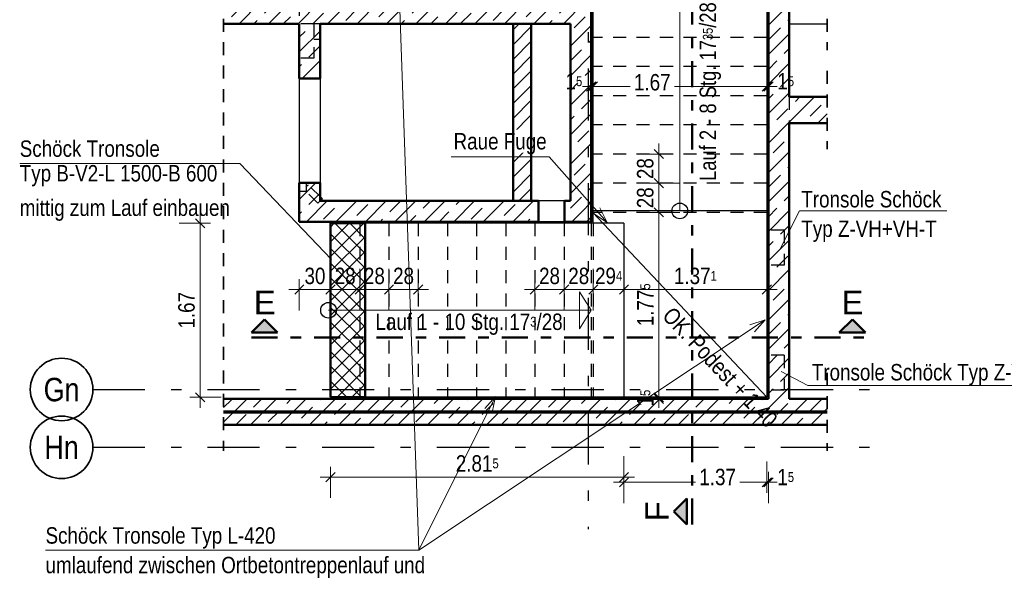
# Model space of a CAD drawing. Header units: millimetres. Extents: x 0 to 60.3, y -32.3 to 42.
# Tile 41 of 57: x 31.8 to 41.2, y 7.5 to 12.8. Entities that reach past the tile are written whole.
import ezdxf
from ezdxf.enums import TextEntityAlignment as Align

# ---------------------------------------------------------------- set-up
doc = ezdxf.new("R2010")
doc.units = ezdxf.units.MM
for name, pattern in [('DASHDOT', [1, 0.5, -0.25, 0, -0.25]), ('DASHDOTX2', [2, 1, -0.5, 0, -0.5]), ('HIDDEN', [0.375, 0.25, -0.125])]:
    doc.linetypes.add(name, pattern=pattern)
doc.layers.add('Achsen', color=7, linetype='Continuous', lineweight=20)
doc.layers.add('Schraffuren', color=7, linetype='Continuous', lineweight=20)
doc.styles.add('Arial', font='arial.ttf')
doc.styles.add('Arial Narrow', font='ARIALN.TTF')
doc.dimstyles.new('Arch_Strakon_dimstyle', dxfattribs={"dimtxt": 15.75, "dimasz": 1, "dimexe": 1.25, "dimexo": 0.0625, "dimgap": 1, "dimtad": 0, "dimdec": 4, "dimzin": 12, "dimdsep": 46, "dimtxsty": 'Arial Narrow', "dimblk": 'Arrowhead_Tick', "dimsah": 1, "dimcen": 0, "dimse1": 1, "dimse2": 1, "dimclrd": 6, "dimclrt": 2, "dimazin": 0, "dimtfac": 1, "dimtdec": 4, "dimtmove": 0, "dimatfit": 3, "dimldrblk": 'NONE', "dimfxl": 1, "dimtvp": 1, "dimtolj": 1, "dimtzin": 0, "dimlwd": 13, "dimarcsym": 2})
pattern_1 = [(45, (0, 0), (-0.1414214, 0.1414214), [0.15, -0.1]), (45, (-0.07071, 0.07071), (-0.1414214, 0.1414214), [])]

# ---------------------------------------------------------------- blocks, each defined once
blk = doc.blocks.new('Arrowhead_Tick')
at = {"color": 0, "linetype": 'Continuous', "lineweight": -2}
for p, q in [((0, 20), (0, -10)), ((-1, 0), (0, 0)), ((10, 0), (0, 0))]:
    blk.add_line(p, q, dxfattribs=at)
at = {"color": 2, "linetype": 'Continuous', "lineweight": 35}
blk.add_line((4.42, 4.42), (-4.42, -4.42), dxfattribs=at)
blk = doc.blocks.new('*D270')
at = {"layer": 'Defpoints', "color": 0}
for p in [(35.031, 10.25), (34.751, 9.2163), (35.031, 9.2163)]:
    blk.add_point(p, dxfattribs=at)
at = {"layer": 'Schraffuren', "color": 6, "linetype": 'Continuous', "lineweight": 13}
blk.add_line((34.761, 10.25), (35.021, 10.25), dxfattribs=at)
at = {"layer": 'Schraffuren', "color": 6, "lineweight": 13, "xscale": 0.01, "yscale": 0.01, "zscale": 0.01}
blk.add_blockref('Arrowhead_Tick', (35.031, 10.25), dxfattribs=at)
at = {"layer": 'Schraffuren', "color": 6, "lineweight": 13, "xscale": 0.01, "yscale": 0.01, "zscale": 0.01, "rotation": 180}
blk.add_blockref('Arrowhead_Tick', (34.751, 10.25), dxfattribs=at)
at = {"layer": 'Schraffuren', "color": 2, "lineweight": 35, "insert": (34.891, 10.3804), "char_height": 0.1575, "attachment_point": 5, "style": 'Arial Narrow'}
blk.add_mtext('\\A1;28', dxfattribs=at)
blk = doc.blocks.new('_None')
blk = doc.blocks.new('*D271')
at = {"layer": 'Defpoints', "color": 0}
for p in [(35.311, 10.25), (35.031, 9.2163), (35.311, 9.2163)]:
    blk.add_point(p, dxfattribs=at)
at = {"layer": 'Schraffuren', "color": 6, "linetype": 'Continuous', "lineweight": 13}
blk.add_line((35.041, 10.25), (35.301, 10.25), dxfattribs=at)
at = {"layer": 'Schraffuren', "color": 6, "lineweight": 13, "xscale": 0.01, "yscale": 0.01, "zscale": 0.01}
blk.add_blockref('Arrowhead_Tick', (35.311, 10.25), dxfattribs=at)
at = {"layer": 'Schraffuren', "color": 6, "lineweight": 13, "xscale": 0.01, "yscale": 0.01, "zscale": 0.01, "rotation": 180}
blk.add_blockref('Arrowhead_Tick', (35.031, 10.25), dxfattribs=at)
at = {"layer": 'Schraffuren', "color": 2, "lineweight": 35, "insert": (35.171, 10.3804), "char_height": 0.1575, "attachment_point": 5, "style": 'Arial Narrow'}
blk.add_mtext('\\A1;28', dxfattribs=at)
blk = doc.blocks.new('*D272')
at = {"layer": 'Defpoints', "color": 0}
for p in [(35.591, 10.25), (35.311, 9.2163), (35.591, 9.2163)]:
    blk.add_point(p, dxfattribs=at)
at = {"layer": 'Schraffuren', "color": 6, "linetype": 'Continuous', "lineweight": 13}
blk.add_line((35.321, 10.25), (35.581, 10.25), dxfattribs=at)
at = {"layer": 'Schraffuren', "color": 6, "lineweight": 13, "xscale": 0.01, "yscale": 0.01, "zscale": 0.01}
blk.add_blockref('Arrowhead_Tick', (35.591, 10.25), dxfattribs=at)
at = {"layer": 'Schraffuren', "color": 6, "lineweight": 13, "xscale": 0.01, "yscale": 0.01, "zscale": 0.01, "rotation": 180}
blk.add_blockref('Arrowhead_Tick', (35.311, 10.25), dxfattribs=at)
at = {"layer": 'Schraffuren', "color": 2, "lineweight": 35, "insert": (35.451, 10.3804), "char_height": 0.1575, "attachment_point": 5, "style": 'Arial Narrow'}
blk.add_mtext('\\A1;28', dxfattribs=at)
blk = doc.blocks.new('*D273')
at = {"layer": 'Defpoints', "color": 0}
for p in [(36.991, 10.25), (36.711, 9.2163), (36.991, 9.2163)]:
    blk.add_point(p, dxfattribs=at)
at = {"layer": 'Schraffuren', "color": 6, "linetype": 'Continuous', "lineweight": 13}
blk.add_line((36.721, 10.25), (36.981, 10.25), dxfattribs=at)
at = {"layer": 'Schraffuren', "color": 6, "lineweight": 13, "xscale": 0.01, "yscale": 0.01, "zscale": 0.01}
blk.add_blockref('Arrowhead_Tick', (36.991, 10.25), dxfattribs=at)
at = {"layer": 'Schraffuren', "color": 6, "lineweight": 13, "xscale": 0.01, "yscale": 0.01, "zscale": 0.01, "rotation": 180}
blk.add_blockref('Arrowhead_Tick', (36.711, 10.25), dxfattribs=at)
at = {"layer": 'Schraffuren', "color": 2, "lineweight": 35, "insert": (36.851, 10.3804), "char_height": 0.1575, "attachment_point": 5, "style": 'Arial Narrow'}
blk.add_mtext('\\A1;28', dxfattribs=at)
blk = doc.blocks.new('*D274')
at = {"layer": 'Defpoints', "color": 0}
for p in [(37.271, 10.25), (36.991, 9.2163), (37.271, 9.2163)]:
    blk.add_point(p, dxfattribs=at)
at = {"layer": 'Schraffuren', "color": 6, "linetype": 'Continuous', "lineweight": 13}
blk.add_line((37.001, 10.25), (37.261, 10.25), dxfattribs=at)
at = {"layer": 'Schraffuren', "color": 6, "lineweight": 13, "xscale": 0.01, "yscale": 0.01, "zscale": 0.01}
blk.add_blockref('Arrowhead_Tick', (37.271, 10.25), dxfattribs=at)
at = {"layer": 'Schraffuren', "color": 6, "lineweight": 13, "xscale": 0.01, "yscale": 0.01, "zscale": 0.01, "rotation": 180}
blk.add_blockref('Arrowhead_Tick', (36.991, 10.25), dxfattribs=at)
at = {"layer": 'Schraffuren', "color": 2, "lineweight": 35, "insert": (37.131, 10.3804), "char_height": 0.1575, "attachment_point": 5, "style": 'Arial Narrow'}
blk.add_mtext('\\A1;28', dxfattribs=at)
blk = doc.blocks.new('*D275')
at = {"layer": 'Defpoints', "color": 0}
for p in [(37.5649, 10.25), (37.271, 9.2163), (37.5649, 9.2163)]:
    blk.add_point(p, dxfattribs=at)
at = {"layer": 'Schraffuren', "color": 6, "linetype": 'Continuous', "lineweight": 13}
blk.add_line((37.281, 10.25), (37.5549, 10.25), dxfattribs=at)
at = {"layer": 'Schraffuren', "color": 6, "lineweight": 13, "xscale": 0.01, "yscale": 0.01, "zscale": 0.01}
blk.add_blockref('Arrowhead_Tick', (37.5649, 10.25), dxfattribs=at)
at = {"layer": 'Schraffuren', "color": 6, "lineweight": 13, "xscale": 0.01, "yscale": 0.01, "zscale": 0.01, "rotation": 180}
blk.add_blockref('Arrowhead_Tick', (37.271, 10.25), dxfattribs=at)
at = {"layer": 'Schraffuren', "color": 2, "lineweight": 35, "insert": (37.4179, 10.3804), "char_height": 0.1575, "attachment_point": 5, "style": 'Arial Narrow'}
blk.add_mtext('\\A1;29{\\A1;\\H.6x;\\S4;}', dxfattribs=at)
blk = doc.blocks.new('*D276')
at = {"layer": 'Defpoints', "color": 0}
for p in [(38.9358, 10.25), (37.5649, 9.2163), (38.9358, 9.2163)]:
    blk.add_point(p, dxfattribs=at)
at = {"layer": 'Schraffuren', "color": 6, "linetype": 'Continuous', "lineweight": 13}
blk.add_line((37.5749, 10.25), (38.9258, 10.25), dxfattribs=at)
at = {"layer": 'Schraffuren', "color": 6, "lineweight": 13, "xscale": 0.01, "yscale": 0.01, "zscale": 0.01}
blk.add_blockref('Arrowhead_Tick', (38.9358, 10.25), dxfattribs=at)
at = {"layer": 'Schraffuren', "color": 6, "lineweight": 13, "xscale": 0.01, "yscale": 0.01, "zscale": 0.01, "rotation": 180}
blk.add_blockref('Arrowhead_Tick', (37.5649, 10.25), dxfattribs=at)
at = {"layer": 'Schraffuren', "color": 2, "lineweight": 35, "insert": (38.2503, 10.3804), "char_height": 0.1575, "attachment_point": 5, "style": 'Arial Narrow'}
blk.add_mtext('\\A1;1.37{\\A1;\\H.6x;\\S1;}', dxfattribs=at)
blk = doc.blocks.new('*D278')
at = {"layer": 'Defpoints', "color": 0}
for p in [(37.2658, 13.2455), (37.251, 13.0013), (37.2658, 12.2)]:
    blk.add_point(p, dxfattribs=at)
at = {"layer": 'Schraffuren', "color": 6, "linetype": 'Continuous', "lineweight": 13}
for p, q in [((37.241, 12.2), (37.231, 12.2)), ((37.251, 12.2), (37.2658, 12.2)), ((37.2758, 12.2), (37.2858, 12.2))]:
    blk.add_line(p, q, dxfattribs=at)
at = {"layer": 'Schraffuren', "color": 6, "lineweight": 13, "xscale": 0.01, "yscale": 0.01, "zscale": 0.01}
for p, rotation in [((37.251, 12.2), 6.868947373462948e-12), ((37.2658, 12.2), 180.0000000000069)]:
    blk.add_blockref('Arrowhead_Tick', p, dxfattribs=dict(at, rotation=rotation))
at = {"layer": 'Schraffuren', "color": 2, "lineweight": 35, "insert": (37.0854, 12.25), "char_height": 0.1575, "attachment_point": 5, "style": 'Arial Narrow'}
blk.add_mtext('\\A1;1{\\A1;\\H.6x;\\S5;}', dxfattribs=at)
blk = doc.blocks.new('*D279')
at = {"layer": 'Defpoints', "color": 0}
for p in [(37.2658, 13.2455), (38.9358, 12.9513), (38.9358, 12.2)]:
    blk.add_point(p, dxfattribs=at)
at = {"layer": 'Schraffuren', "color": 6, "linetype": 'Continuous', "lineweight": 13}
for p, q in [((37.2758, 12.2), (37.6251, 12.2)), ((38.9258, 12.2), (38.0484, 12.2))]:
    blk.add_line(p, q, dxfattribs=at)
at = {"layer": 'Schraffuren', "color": 6, "lineweight": 13, "xscale": 0.01, "yscale": 0.01, "zscale": 0.01}
blk.add_blockref('Arrowhead_Tick', (38.9358, 12.2), dxfattribs=at)
at = {"layer": 'Schraffuren', "color": 6, "lineweight": 13, "xscale": 0.01, "yscale": 0.01, "zscale": 0.01, "rotation": 180}
blk.add_blockref('Arrowhead_Tick', (37.2658, 12.2), dxfattribs=at)
at = {"layer": 'Schraffuren', "color": 2, "lineweight": 35, "insert": (37.8367, 12.2391), "char_height": 0.1575, "attachment_point": 5, "style": 'Arial Narrow'}
blk.add_mtext('\\A1;1.67', dxfattribs=at)
blk = doc.blocks.new('*D280')
at = {"layer": 'Defpoints', "color": 0}
for p in [(38.951, 13.0833), (38.9358, 12.9513), (38.951, 12.2)]:
    blk.add_point(p, dxfattribs=at)
at = {"layer": 'Schraffuren', "color": 6, "linetype": 'Continuous', "lineweight": 13}
for p, q in [((38.9258, 12.2), (38.9158, 12.2)), ((38.9358, 12.2), (38.951, 12.2)), ((38.961, 12.2), (38.971, 12.2))]:
    blk.add_line(p, q, dxfattribs=at)
at = {"layer": 'Schraffuren', "color": 6, "lineweight": 13, "xscale": 0.01, "yscale": 0.01, "zscale": 0.01}
blk.add_blockref('Arrowhead_Tick', (38.9358, 12.2), dxfattribs=at)
at = {"layer": 'Schraffuren', "color": 6, "lineweight": 13, "xscale": 0.01, "yscale": 0.01, "zscale": 0.01, "rotation": 180}
blk.add_blockref('Arrowhead_Tick', (38.951, 12.2), dxfattribs=at)
at = {"layer": 'Schraffuren', "color": 2, "lineweight": 35, "insert": (39.1165, 12.25), "char_height": 0.1575, "attachment_point": 5, "style": 'Arial Narrow'}
blk.add_mtext('\\A1;1{\\A1;\\H.6x;\\S5;}', dxfattribs=at)
blk = doc.blocks.new('*D281')
at = {"layer": 'Defpoints', "color": 0}
for p in [(37.9, 9.2163), (38.9358, 9.2163), (38.951, 9.2013)]:
    blk.add_point(p, dxfattribs=at)
at = {"layer": 'Schraffuren', "color": 6, "linetype": 'Continuous', "lineweight": 13}
for p, q in [((37.9, 9.2263), (37.9, 9.2363)), ((37.9, 9.2013), (37.9, 9.2163)), ((37.9, 9.1913), (37.9, 9.1813))]:
    blk.add_line(p, q, dxfattribs=at)
at = {"layer": 'Schraffuren', "color": 6, "lineweight": 13, "xscale": 0.01, "yscale": 0.01, "zscale": 0.01}
for p, rotation in [((37.9, 9.2013), 90), ((37.9, 9.2163), 270)]:
    blk.add_blockref('Arrowhead_Tick', p, dxfattribs=dict(at, rotation=rotation))
at = {"layer": 'Schraffuren', "color": 2, "lineweight": 35, "insert": (37.7709, 9.2088), "char_height": 0.1575, "attachment_point": 5, "rotation": 90, "style": 'Arial Narrow'}
blk.add_mtext('\\A1;1{\\A1;\\H.6x;\\S5;}', dxfattribs=at)
blk = doc.blocks.new('*D282')
at = {"layer": 'Defpoints', "color": 0}
for p in [(37.9, 10.9913), (38.9358, 10.9913), (38.9358, 9.2163)]:
    blk.add_point(p, dxfattribs=at)
at = {"layer": 'Schraffuren', "color": 6, "linetype": 'Continuous', "lineweight": 13}
blk.add_line((37.9, 9.2263), (37.9, 10.9813), dxfattribs=at)
at = {"layer": 'Schraffuren', "color": 6, "lineweight": 13, "xscale": 0.01, "yscale": 0.01, "zscale": 0.01}
for p, rotation in [((37.9, 10.9913), 90), ((37.9, 9.2163), 270)]:
    blk.add_blockref('Arrowhead_Tick', p, dxfattribs=dict(at, rotation=rotation))
at = {"layer": 'Schraffuren', "color": 2, "lineweight": 35, "insert": (37.7709, 10.1038), "char_height": 0.1575, "attachment_point": 5, "rotation": 90, "style": 'Arial Narrow'}
blk.add_mtext('\\A1;1.77{\\A1;\\H.6x;\\S5;}', dxfattribs=at)
blk = doc.blocks.new('*D283')
at = {"layer": 'Defpoints', "color": 0}
for p in [(37.9, 11.2713), (38.9358, 11.2713), (38.9358, 10.9913)]:
    blk.add_point(p, dxfattribs=at)
at = {"layer": 'Schraffuren', "color": 6, "linetype": 'Continuous', "lineweight": 13}
blk.add_line((37.9, 11.0013), (37.9, 11.2613), dxfattribs=at)
at = {"layer": 'Schraffuren', "color": 6, "lineweight": 13, "xscale": 0.01, "yscale": 0.01, "zscale": 0.01}
for p, rotation in [((37.9, 11.2713), 90), ((37.9, 10.9913), 270)]:
    blk.add_blockref('Arrowhead_Tick', p, dxfattribs=dict(at, rotation=rotation))
at = {"layer": 'Schraffuren', "color": 2, "lineweight": 35, "insert": (37.7696, 11.1313), "char_height": 0.1575, "attachment_point": 5, "rotation": 90, "style": 'Arial Narrow'}
blk.add_mtext('\\A1;28', dxfattribs=at)
blk = doc.blocks.new('*D284')
at = {"layer": 'Defpoints', "color": 0}
for p in [(37.9, 11.5513), (38.9358, 11.5513), (38.9358, 11.2713)]:
    blk.add_point(p, dxfattribs=at)
at = {"layer": 'Schraffuren', "color": 6, "linetype": 'Continuous', "lineweight": 13}
blk.add_line((37.9, 11.2813), (37.9, 11.5413), dxfattribs=at)
at = {"layer": 'Schraffuren', "color": 6, "lineweight": 13, "xscale": 0.01, "yscale": 0.01, "zscale": 0.01}
for p, rotation in [((37.9, 11.5513), 90), ((37.9, 11.2713), 270)]:
    blk.add_blockref('Arrowhead_Tick', p, dxfattribs=dict(at, rotation=rotation))
at = {"layer": 'Schraffuren', "color": 2, "lineweight": 35, "insert": (37.7696, 11.4113), "char_height": 0.1575, "attachment_point": 5, "rotation": 90, "style": 'Arial Narrow'}
blk.add_mtext('\\A1;28', dxfattribs=at)
blk = doc.blocks.new('*D285')
at = {"layer": 'Defpoints', "color": 0}
for p in [(34.451, 10.9013), (34.751, 10.8863), (34.751, 10.25)]:
    blk.add_point(p, dxfattribs=at)
at = {"layer": 'Schraffuren', "color": 6, "linetype": 'Continuous', "lineweight": 13}
blk.add_line((34.461, 10.25), (34.741, 10.25), dxfattribs=at)
at = {"layer": 'Schraffuren', "color": 6, "lineweight": 13, "xscale": 0.01, "yscale": 0.01, "zscale": 0.01}
blk.add_blockref('Arrowhead_Tick', (34.751, 10.25), dxfattribs=at)
at = {"layer": 'Schraffuren', "color": 6, "lineweight": 13, "xscale": 0.01, "yscale": 0.01, "zscale": 0.01, "rotation": 180.0000000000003}
blk.add_blockref('Arrowhead_Tick', (34.451, 10.25), dxfattribs=at)
at = {"layer": 'Schraffuren', "color": 2, "lineweight": 35, "insert": (34.601, 10.3804), "char_height": 0.1575, "attachment_point": 5, "style": 'Arial Narrow'}
blk.add_mtext('\\A1;30', dxfattribs=at)
blk = doc.blocks.new('*D450')
at = {"color": 6, "linetype": 'Continuous', "lineweight": 13}
blk.add_line((34.761, 8.45), (37.5549, 8.45), dxfattribs=at)
at = {"layer": 'Defpoints', "color": 0}
for p in [(34.751, 9.2163), (37.5649, 9.2163), (37.5649, 8.45)]:
    blk.add_point(p, dxfattribs=at)
at = {"color": 6, "lineweight": 13, "xscale": 0.01, "yscale": 0.01, "zscale": 0.01}
blk.add_blockref('Arrowhead_Tick', (37.5649, 8.45), dxfattribs=at)
at = {"color": 6, "lineweight": 13, "xscale": 0.01, "yscale": 0.01, "zscale": 0.01, "rotation": 180}
blk.add_blockref('Arrowhead_Tick', (34.751, 8.45), dxfattribs=at)
at = {"color": 2, "lineweight": 35, "insert": (36.1579, 8.5804), "char_height": 0.1575, "attachment_point": 5, "style": 'Arial Narrow'}
blk.add_mtext('\\A1;2.81{\\A1;\\H.6x;\\S5;}', dxfattribs=at)
blk = doc.blocks.new('*D451')
at = {"color": 6, "linetype": 'Continuous', "lineweight": 13}
for p, q in [((37.5749, 8.4), (38.2518, 8.4)), ((38.9258, 8.4), (38.6752, 8.4))]:
    blk.add_line(p, q, dxfattribs=at)
at = {"layer": 'Defpoints', "color": 0}
for p in [(38.9358, 9.2833), (37.5649, 9.2163), (38.9358, 8.4)]:
    blk.add_point(p, dxfattribs=at)
at = {"color": 6, "lineweight": 13, "xscale": 0.01, "yscale": 0.01, "zscale": 0.01}
blk.add_blockref('Arrowhead_Tick', (38.9358, 8.4), dxfattribs=at)
at = {"color": 6, "lineweight": 13, "xscale": 0.01, "yscale": 0.01, "zscale": 0.01, "rotation": 180}
blk.add_blockref('Arrowhead_Tick', (37.5649, 8.4), dxfattribs=at)
at = {"color": 2, "lineweight": 35, "insert": (38.4635, 8.4503), "char_height": 0.1575, "attachment_point": 5, "style": 'Arial Narrow'}
blk.add_mtext('\\A1;1.37', dxfattribs=at)
blk = doc.blocks.new('*D452')
at = {"color": 6, "linetype": 'Continuous', "lineweight": 13}
for p, q in [((38.9258, 8.4), (38.9158, 8.4)), ((38.9358, 8.4), (38.951, 8.4)), ((38.961, 8.4), (38.971, 8.4))]:
    blk.add_line(p, q, dxfattribs=at)
at = {"layer": 'Defpoints', "color": 0}
for p in [(38.9358, 9.2833), (38.951, 9.2013), (38.951, 8.4)]:
    blk.add_point(p, dxfattribs=at)
at = {"color": 6, "lineweight": 13, "xscale": 0.01, "yscale": 0.01, "zscale": 0.01}
blk.add_blockref('Arrowhead_Tick', (38.9358, 8.4), dxfattribs=at)
at = {"color": 6, "lineweight": 13, "xscale": 0.01, "yscale": 0.01, "zscale": 0.01, "rotation": 180}
blk.add_blockref('Arrowhead_Tick', (38.951, 8.4), dxfattribs=at)
at = {"color": 2, "lineweight": 35, "insert": (39.1165, 8.45), "char_height": 0.1575, "attachment_point": 5, "style": 'Arial Narrow'}
blk.add_mtext('\\A1;1{\\A1;\\H.6x;\\S5;}', dxfattribs=at)
blk = doc.blocks.new('*D464')
at = {"color": 6, "linetype": 'Continuous', "lineweight": 13}
blk.add_line((33.5, 9.2263), (33.5, 10.8763), dxfattribs=at)
at = {"layer": 'Defpoints', "color": 0}
for p in [(33.5, 10.8863), (34.751, 10.8863), (34.751, 9.2163)]:
    blk.add_point(p, dxfattribs=at)
at = {"color": 6, "lineweight": 13, "xscale": 0.01, "yscale": 0.01, "zscale": 0.01}
for p, rotation in [((33.5, 10.8863), 90), ((33.5, 9.2163), 270)]:
    blk.add_blockref('Arrowhead_Tick', p, dxfattribs=dict(at, rotation=rotation))
at = {"color": 2, "lineweight": 35, "insert": (33.3696, 10.0513), "char_height": 0.1575, "attachment_point": 5, "rotation": 90, "style": 'Arial Narrow'}
blk.add_mtext('\\A1;1.67', dxfattribs=at)

msp = doc.modelspace()

# ---------------------------------------------------------------- hatches: boundary and pattern name
at = {"lineweight": 13, "true_color": 0x0000ff}
for points in [[(34.11755, 9.963821), (33.99255, 9.838821), (34.24255, 9.838821)], [(39.755901, 9.963821), (39.630901, 9.838821), (39.880901, 9.838821)], [(38.044212, 8.118905), (38.169212, 7.993905), (38.169212, 8.243905)]]:
    msp.add_hatch(color=5, dxfattribs=at).paths.add_polyline_path(points)
at = {"layer": 'Schraffuren', "lineweight": 13}
h = msp.add_hatch(dxfattribs=at)
h.set_pattern_fill('bB', color=6, scale=0.01, angle=45, style=0, pattern_type=2)
h.set_pattern_definition(pattern_1)
h.paths.add_polyline_path([(33.725294, 13.00129), (37.250952, 13.001293), (37.050952, 12.801293), (33.725294, 12.801293)])
h = msp.add_hatch(dxfattribs=at)
h.set_pattern_fill('bB', color=6, scale=0.01, angle=45, style=0, pattern_type=2)
h.set_pattern_definition(pattern_1)
h.paths.add_polyline_path([(37.250952, 13.001293), (37.250952, 10.901291), (37.050952, 11.101291), (37.050952, 12.801293)])
h = msp.add_hatch(dxfattribs=at)
h.set_pattern_fill('bB', color=6, scale=0.01, angle=45, style=0, pattern_type=2)
h.set_pattern_definition(pattern_1)
h.paths.add_polyline_path([(39.150952, 13.023273), (39.150952, 9.201291), (38.950952, 9.201291), (38.950952, 13.023273)])
h = msp.add_hatch(dxfattribs=at)
h.set_pattern_fill('bB', color=6, scale=0.01, angle=45, style=0, pattern_type=2)
h.set_pattern_definition(pattern_1)
h.paths.add_polyline_path([(34.650952, 12.801293), (34.650952, 12.276291), (34.450952, 12.276291), (34.450952, 12.801293)])
h = msp.add_hatch(dxfattribs=at)
h.set_pattern_fill('Mau', color=6, scale=0.01, angle=45, style=0, pattern_type=2)
h.set_pattern_definition([(45, (0, 0), (-0.07071068, 0.07071068), [])])
h.paths.add_polyline_path([(36.675816, 12.801293), (36.675816, 11.101292), (36.500814, 11.101292), (36.500814, 12.801293)])
h = msp.add_hatch(dxfattribs=at)
h.set_pattern_fill('bB', color=6, scale=0.01, angle=45, style=0, pattern_type=2)
h.set_pattern_definition(pattern_1)
h.paths.add_polyline_path([(39.51332, 12.098918), (39.51332, 11.848918), (39.150952, 11.848918), (39.150952, 12.098918)])
h = msp.add_hatch(dxfattribs=at)
h.set_pattern_fill('bB', color=6, scale=0.01, angle=45, style=0, pattern_type=2)
h.set_pattern_definition(pattern_1)
h.paths.add_polyline_path([(34.650952, 11.276291), (34.650952, 11.101291), (34.450952, 10.901291), (34.450952, 11.276291)])
h = msp.add_hatch(dxfattribs=at)
h.set_pattern_fill('bB', color=6, scale=0.01, angle=45, style=0, pattern_type=2)
h.set_pattern_definition(pattern_1)
h.paths.add_polyline_path([(36.746101, 10.901291), (34.450952, 10.901291), (34.650952, 11.101291), (36.746101, 11.101291)])
h = msp.add_hatch(dxfattribs=at)
h.set_pattern_fill('bB', color=6, scale=0.01, angle=45, style=0, pattern_type=2)
h.set_pattern_definition(pattern_1)
h.paths.add_polyline_path([(37.050952, 11.101291), (37.250952, 10.901291), (36.996101, 10.901291), (36.996101, 11.101291)])
h = msp.add_hatch(dxfattribs=at)
h.set_pattern_fill('FT', color=6, scale=0.01, angle=45, style=0, pattern_type=2)
h.set_pattern_definition([(45, (0, 0), (-0.07071068, 0.07071068), []), (135, (0, 0), (-0.07071068, -0.07071068), [])])
h.paths.add_polyline_path([(35.082255, 10.886291), (35.082255, 9.216291), (34.750952, 9.216291), (34.750952, 10.886291)])
h = msp.add_hatch(dxfattribs=at)
h.set_pattern_fill('bB', color=6, scale=0.01, angle=45, style=0, pattern_type=2)
h.set_pattern_definition(pattern_1)
h.paths.add_polyline_path([(39.51332, 9.201288), (39.51332, 8.951288), (33.725294, 8.951288), (33.725294, 9.201291)])
at = {"layer": 'Schraffuren', "lineweight": 13, "true_color": 0xff0000}
msp.add_hatch(color=1, dxfattribs=at).paths.add_polyline_path([(39.51332, 9.081294), (39.51332, 9.071294), (33.725294, 9.071294), (33.725294, 9.081294)])

# ---------------------------------------------------------------- linework, layer by layer
at = {"color": 4, "linetype": 'DASHDOT', "lineweight": 50, "ltscale": 0.5}
for p, q in [((38.219212, 7.993905), (38.219212, 15.964032)), ((33.99255, 9.788821), (39.880901, 9.788821))]:
    msp.add_line(p, q, dxfattribs=at)
at = {"color": 2, "linetype": 'HIDDEN', "lineweight": 35, "ltscale": 0.5}
for p, q in [((33.725294, 15.549886), (33.725294, 8.701291)), ((39.51332, 15.549886), (39.51332, 12.548918)), ((39.51332, 12.348918), (39.51332, 11.598918)), ((39.51332, 9.451291), (39.51332, 8.701291))]:
    msp.add_line(p, q, dxfattribs=at)
at = {"color": 5, "linetype": 'Continuous', "lineweight": 18}
for p, q in [((38.100769, 11.005512), (38.100769, 13.525512)), ((31.768799, 11.459133), (33.88018, 11.459133)), ((33.88018, 11.459133), (34.760386, 10.53993)), ((38.935769, 9.216291), (37.265952, 10.991291)), ((37.14019, 9.873571), (37.14019, 10.229011)), ((37.250952, 10.051291), (37.14019, 10.229011)), ((34.730952, 10.051291), (37.250952, 10.051291)), ((37.250952, 10.051291), (37.14019, 9.873571))]:
    msp.add_line(p, q, dxfattribs=at)
at = {"color": 3, "linetype": 'HIDDEN', "lineweight": 25, "ltscale": 0.5}
for p, q in [((34.450952, 13.001296), (34.450952, 12.801293)), ((39.150806, 12.998918), (39.150806, 12.798918)), ((34.590952, 12.801238), (34.450952, 12.801238)), ((34.590952, 12.80129), (34.590952, 12.47129)), ((34.65081, 12.801238), (34.590952, 12.801238)), ((34.65081, 12.801293), (34.65081, 11.401287)), ((34.650952, 12.801238), (34.65081, 12.801238)), ((39.150952, 12.798918), (39.150769, 12.798918)), ((39.150806, 12.798918), (39.150806, 12.098918)), ((38.935769, 12.671291), (37.265769, 12.671291)), ((34.650952, 12.65129), (34.590952, 12.65129)), ((34.590952, 12.47129), (34.450952, 12.47129)), ((38.935769, 12.391291), (37.265769, 12.391291)), ((38.935769, 12.111291), (37.265769, 12.111291)), ((39.150952, 12.098918), (39.150769, 12.098918)), ((39.150806, 12.098918), (39.150806, 11.848918)), ((39.150952, 12.098918), (39.150952, 11.848918)), ((38.935769, 11.831291), (37.265769, 11.831291)), ((39.150952, 11.848918), (39.150769, 11.848918)), ((39.150806, 11.848918), (39.150806, 11.401287)), ((38.935769, 11.551291), (37.265769, 11.551291)), ((34.65081, 11.401287), (34.65081, 11.101291)), ((39.150806, 11.401287), (39.150806, 9.201291)), ((34.515952, 11.276288), (34.515952, 11.191288)), ((34.515952, 11.233788), (34.523812, 11.241796)), ((34.523812, 11.241796), (34.530671, 11.248785)), ((34.530671, 11.248785), (34.53529, 11.253491)), ((34.53529, 11.253491), (34.536965, 11.255197)), ((34.650952, 11.143324), (34.536965, 11.255197)), ((38.935769, 11.271291), (37.265769, 11.271291)), ((34.515952, 11.191288), (34.450952, 11.191288)), ((34.629939, 11.079881), (34.515952, 11.191755)), ((34.629939, 11.079881), (34.631463, 11.081434)), ((34.631463, 11.081434), (34.635955, 11.08601)), ((34.635955, 11.08601), (34.642729, 11.092913)), ((34.642729, 11.092913), (34.650755, 11.101091)), ((34.650755, 11.101091), (34.650952, 11.101291)), ((34.650952, 11.101291), (34.65081, 11.101291)), ((38.935769, 10.991291), (37.265952, 10.991291)), ((35.030952, 10.886291), (35.030952, 9.216291)), ((35.310952, 10.886291), (35.310952, 9.216291)), ((35.590952, 10.886291), (35.590952, 9.216291)), ((35.870952, 10.886291), (35.870952, 9.216291)), ((36.150952, 10.886291), (36.150952, 9.216291)), ((36.430952, 10.886291), (36.430952, 9.216291)), ((36.710952, 10.886291), (36.710952, 9.216291)), ((36.990952, 10.886291), (36.990952, 9.216291)), ((37.250952, 10.886291), (37.250952, 9.216291)), ((37.270952, 10.886291), (37.270952, 9.216291)), ((39.100769, 10.819291), (38.950952, 10.819291)), ((39.100769, 10.819291), (39.100769, 10.483291)), ((39.100769, 10.483291), (38.950952, 10.483291)), ((39.100769, 9.619291), (38.950952, 9.619291)), ((39.100769, 9.619291), (39.100769, 9.283291)), ((39.100769, 9.283291), (38.950952, 9.283291)), ((39.150952, 9.201288), (39.150769, 9.201288))]:
    msp.add_line(p, q, dxfattribs=at)
at = {"color": 4, "linetype": 'Continuous', "lineweight": 50}
for p, q in [((37.250952, 13.001293), (37.250952, 10.901291)), ((38.950952, 13.023273), (38.950952, 9.201291)), ((39.150952, 13.023273), (39.150952, 12.098918)), ((34.450952, 12.801238), (33.725294, 12.801238)), ((34.450952, 12.801293), (34.450952, 12.276291)), ((34.650952, 12.801293), (34.650952, 12.276291)), ((37.050952, 12.801238), (34.650952, 12.801238)), ((37.050952, 12.801293), (37.050952, 11.101291)), ((34.650952, 12.276288), (34.450952, 12.276288)), ((39.51332, 12.098918), (39.150952, 12.098918)), ((39.51332, 11.848918), (39.150952, 11.848918)), ((39.150952, 11.848918), (39.150952, 9.201291)), ((34.450952, 11.276291), (34.450952, 10.901291)), ((34.650952, 11.276288), (34.450952, 11.276288)), ((34.650952, 11.276291), (34.650952, 11.101291)), ((36.746101, 11.101291), (34.650952, 11.101291)), ((36.746101, 11.101291), (36.746101, 10.901291)), ((37.050952, 11.101291), (36.996101, 11.101291)), ((36.996101, 11.101291), (36.996101, 10.901291)), ((36.746101, 10.901288), (34.450952, 10.901288)), ((35.082255, 10.886291), (34.750952, 10.886291)), ((34.750952, 10.886291), (34.750952, 9.216291)), ((35.082255, 10.886291), (35.082255, 9.216291)), ((37.250952, 10.901288), (36.996101, 10.901288)), ((34.11755, 9.963821), (33.99255, 9.838821)), ((34.24255, 9.838821), (34.11755, 9.963821)), ((39.755901, 9.963821), (39.630901, 9.838821)), ((39.880901, 9.838821), (39.755901, 9.963821)), ((33.99255, 9.838821), (34.24255, 9.838821)), ((39.630901, 9.838821), (39.880901, 9.838821)), ((38.950952, 9.201288), (33.725294, 9.201288)), ((35.082255, 9.216291), (34.750952, 9.216291)), ((39.51332, 9.201288), (39.150952, 9.201288)), ((39.51332, 9.081294), (33.725294, 9.081294)), ((39.51332, 9.071294), (33.725294, 9.071294)), ((39.51332, 8.951288), (33.725294, 8.951288)), ((38.169212, 8.243905), (38.044212, 8.118905)), ((38.169212, 7.993905), (38.169212, 8.243905)), ((38.044212, 8.118905), (38.169212, 7.993905))]:
    msp.add_line(p, q, dxfattribs=at)
at = {"color": 3, "linetype": 'Continuous', "lineweight": 25}
for p, q in [((34.671965, 11.122701), (34.650952, 11.143324)), ((34.650952, 11.101291), (34.658812, 11.109299)), ((34.658812, 11.109299), (34.665671, 11.116288)), ((34.665671, 11.116288), (34.67029, 11.120994)), ((34.67029, 11.120994), (34.671965, 11.122701))]:
    msp.add_line(p, q, dxfattribs=at)
at = {"color": 9, "linetype": 'Continuous', "lineweight": 0}
for centre in [(33.725294, 12.801293), (33.725294, 9.201291)]:
    msp.add_circle(centre, 0.00111, dxfattribs=at)
at = {"layer": 'Achsen', "color": 3, "linetype": 'DASHDOTX2', "lineweight": 25, "ltscale": 0.5}
for p, q in [((37.220956, 15.672216), (37.220956, 7.950048)), ((32.470522, 9.291288), (40.09821, 9.291288)), ((32.470522, 8.736288), (40.09821, 8.736288))]:
    msp.add_line(p, q, dxfattribs=at)
at = {"layer": 'Achsen', "color": 3, "linetype": 'Continuous', "lineweight": 25}
for p, q in [((37.265769, 13.245512), (37.265769, 11.005512)), ((38.935769, 13.245512), (38.935769, 11.005512)), ((37.050814, 12.798918), (36.675816, 12.798918)), ((37.050814, 12.798919), (37.050814, 11.401287)), ((39.51332, 12.798918), (39.150952, 12.798918)), ((34.450952, 12.276291), (34.450952, 11.276291)), ((34.650952, 12.276291), (34.650952, 11.276291)), ((37.050814, 11.401287), (37.050814, 11.101292)), ((36.996101, 11.101291), (36.746101, 11.101291)), ((38.935769, 11.005512), (37.265769, 11.005512)), ((37.265769, 11.005512), (37.265769, 10.991291)), ((37.265952, 10.991291), (37.265769, 10.991291)), ((37.265952, 10.991291), (37.265952, 10.886291)), ((38.935769, 11.005512), (38.935769, 10.991291)), ((38.935769, 10.991291), (38.935769, 9.216291)), ((37.564879, 10.886291), (35.082255, 10.886291)), ((36.996101, 10.901288), (36.746101, 10.901288)), ((37.250952, 10.901291), (37.250952, 10.886291)), ((37.564879, 10.886291), (37.564879, 9.216291)), ((38.950952, 10.819291), (38.935769, 10.819291)), ((38.950952, 10.483291), (38.935769, 10.483291)), ((38.950952, 9.619291), (38.935769, 9.619291)), ((38.950952, 9.283291), (38.935769, 9.283291)), ((37.564879, 9.216291), (35.082255, 9.216291)), ((37.250952, 9.216291), (37.250952, 9.201291)), ((38.935769, 9.216291), (37.564879, 9.216291))]:
    msp.add_line(p, q, dxfattribs=at)
at = {"layer": 'Achsen', "color": 2, "linetype": 'Continuous', "lineweight": 35}
for centre in [(32.170522, 9.291288), (32.170522, 8.736288)]:
    msp.add_circle(centre, 0.3, dxfattribs=at)
at = {"layer": 'Schraffuren', "color": 5, "linetype": 'Continuous', "lineweight": 18}
for p, q in [((35.596458, 7.749671), (35.41341, 13.030633)), ((35.907717, 11.524675), (36.849019, 11.524675)), ((36.849019, 11.524675), (37.403405, 10.895215)), ((37.403405, 10.895215), (37.274102, 10.981217)), ((37.334426, 11.034346), (37.403405, 10.895215)), ((39.248109, 11.006218), (39.063416, 10.642109)), ((40.66233, 11.006218), (39.248109, 11.006218)), ((35.596458, 7.749671), (38.918712, 9.960198)), ((38.771565, 9.910567), (38.918712, 9.960198)), ((38.918712, 9.960198), (38.816094, 9.843643)), ((39.327263, 9.32815), (39.07397, 9.465351)), ((41.38527, 9.32815), (39.327263, 9.32815)), ((35.596458, 7.749671), (36.3333, 9.223355)), ((36.230269, 9.107166), (36.3333, 9.223355)), ((36.3333, 9.223355), (36.302167, 9.071217)), ((32.015662, 7.749671), (35.596458, 7.749671))]:
    msp.add_line(p, q, dxfattribs=at)
at = {"layer": 'Schraffuren', "color": 3, "linetype": 'Continuous', "lineweight": 25}
for centre in [(38.100769, 11.005512), (34.730952, 10.051291)]:
    msp.add_circle(centre, 0.075, dxfattribs=at)

# ---------------------------------------------------------------- texts
at = {"color": 4, "lineweight": 50, "style": 'Arial'}
for p in [(34.01405, 10.013821), (39.652401, 10.013821)]:
    msp.add_text('E', height=0.225, dxfattribs=at).set_placement(p)
at = {"color": 2, "lineweight": 35, "style": 'Arial Narrow'}
msp.add_text('OK. Podest + 1,40', height=0.1575, rotation=313.251, dxfattribs=at).set_placement((37.923201, 9.989003))
at = {"color": 4, "lineweight": 50, "style": 'Arial'}
msp.add_text('F', height=0.225, rotation=90, dxfattribs=at).set_placement((37.994212, 8.024405))
at = {"color": 2, "lineweight": 35, "insert": (38.495816, 11.292313), "char_height": 0.1575, "attachment_point": 7, "rotation": 90, "line_spacing_factor": 0.9, "style": 'Arial Narrow'}
msp.add_mtext('Lauf 2 - 8 Stg. 17{\\A1;\\H.6x;\\S35;}/28', dxfattribs=at)
at = {"color": 2, "lineweight": 35, "char_height": 0.1575, "attachment_point": 7, "line_spacing_factor": 0.9, "style": 'Arial Narrow'}
for s, insert in [('Schöck Tronsole{\\P}Typ B-V2-L 1500-B 600', (31.769262, 11.24057)), ('Lauf 1 - 10 Stg. 17{\\A1;\\H.6x;\\S3;}/28', (35.181305, 9.81503))]:
    msp.add_mtext(s, dxfattribs=dict(at, insert=insert))
at = {"layer": 'Achsen', "color": 4, "lineweight": 50, "style": 'Arial Narrow'}
for s, p in [('Gn', (32.170522, 9.29046)), ('Hn', (32.170522, 8.73546))]:
    msp.add_text(s, height=0.225, dxfattribs=at).set_placement(p, align=Align.MIDDLE_CENTER)
at = {"layer": 'Schraffuren', "color": 2, "lineweight": 35, "style": 'Arial Narrow'}
for s, p in [('Tronsole Schöck', (39.266574, 11.038926)), ('mittig zum Lauf einbauen', (31.769262, 10.95707)), ('Typ Z-VH+VH-T', (39.266574, 10.755426)), ('Tronsole Schöck Typ Z-V + V-T', (39.367174, 9.378255)), ('Schöck Tronsole Typ L-420', (32.016689, 7.811342)), ('umlaufend zwischen Ortbetontreppenlauf und', (32.016689, 7.527842))]:
    msp.add_text(s, height=0.1575, dxfattribs=at).set_placement(p)

# ---------------------------------------------------------------- dimensions: what is measured, and where the dimension line sits
at = {"lineweight": 35}
dim = msp.add_linear_dim(base=(33.5, 10.886291), p1=(34.750952, 9.216291), p2=(34.750952, 10.886291), angle=90, text='1.67', dimstyle='Arch_Strakon_dimstyle', override={"dimscale": 0.01, "dimtxt": 15.75, "dimasz": 1, "dimgap": 5, "dimtad": 1, "dimjust": 0, "dimtih": 0, "dimtoh": 0, "dimdec": 3, "dimdsep": 46, "dimtxsty": 'Arial Narrow', "dimclrd": 6, "dimclrt": 2, "dimtix": 1, "dimtofl": 255, "dimtmove": 0, "dimatfit": 2, "dimfxl": 0, "dimfxlon": 0, "dimtvp": 31.746032, "dimlwd": 13}, dxfattribs=at)
dim.commit()
dim.dimension.update_dxf_attribs({"geometry": '*D464', "text_midpoint": (33.5, 10.051291), "dimtype": 160})
for base, p1, p2, text, override, picture, middle in [((38.935769, 8.4), (37.564879, 9.216291), (38.935769, 9.283291), '1.37', {"dimscale": 0.01, "dimtxt": 15.75, "dimasz": 1, "dimgap": 5, "dimtad": 0, "dimjust": 0, "dimtih": 0, "dimtoh": 0, "dimdec": 5, "dimdsep": 46, "dimtxsty": 'Arial Narrow', "dimclrd": 6, "dimclrt": 2, "dimtix": 0, "dimtofl": 255, "dimtmove": 2, "dimatfit": 2, "dimfxl": 0, "dimfxlon": 0, "dimtvp": 31.746032, "dimlwd": 13}, '*D451', (38.463477, 8.450344)), ((38.950952, 8.4), (38.935769, 9.283291), (38.950952, 9.201288), '1{\\A1;\\H.6x;\\S5;}', {"dimscale": 0.01, "dimtxt": 15.75, "dimasz": 1, "dimgap": 5, "dimtad": 1, "dimjust": 4, "dimtih": 0, "dimtoh": 0, "dimdec": 5, "dimdsep": 46, "dimtxsty": 'Arial Narrow', "dimclrd": 6, "dimclrt": 2, "dimtix": 0, "dimtofl": 255, "dimtmove": 2, "dimatfit": 2, "dimfxl": 0, "dimfxlon": 0, "dimtvp": 31.746032, "dimlwd": 13}, '*D452', (39.116524, 8.45)), ((37.564879, 8.45), (34.750952, 9.216291), (37.564879, 9.216291), '2.81{\\A1;\\H.6x;\\S5;}', {"dimscale": 0.01, "dimtxt": 15.75, "dimasz": 1, "dimgap": 5, "dimtad": 1, "dimjust": 0, "dimtih": 0, "dimtoh": 0, "dimdec": 5, "dimdsep": 46, "dimtxsty": 'Arial Narrow', "dimclrd": 6, "dimclrt": 2, "dimtix": 1, "dimtofl": 255, "dimtmove": 0, "dimatfit": 2, "dimfxl": 0, "dimfxlon": 0, "dimtvp": 31.746032, "dimlwd": 13}, '*D450', (36.157916, 8.45))]:
    dim = msp.add_linear_dim(base=base, p1=p1, p2=p2, text=text, dimstyle='Arch_Strakon_dimstyle', override=override, dxfattribs=at)
    dim.commit()
    dim.dimension.update_dxf_attribs({"geometry": picture, "text_midpoint": middle, "dimtype": 160})
at = {"layer": 'Schraffuren', "lineweight": 35}
for base, p1, p2, angle, text, override, picture, middle in [((37.265769, 12.2), (37.250952, 13.00129), (37.265769, 13.245512), 0, '1{\\A1;\\H.6x;\\S5;}', {"dimscale": 0.01, "dimtxt": 15.75, "dimasz": 1, "dimgap": 5, "dimtad": 1, "dimjust": 0, "dimtih": 0, "dimtoh": 0, "dimdec": 3, "dimdsep": 46, "dimtxsty": 'Arial Narrow', "dimclrd": 6, "dimclrt": 2, "dimtix": 0, "dimtofl": 255, "dimtmove": 2, "dimatfit": 2, "dimfxl": 0, "dimfxlon": 0, "dimtvp": 31.746032, "dimlwd": 13}, '*D278', (37.08538, 12.25)), ((37.9, 11.551291), (38.935769, 11.271291), (38.935769, 11.551291), 90, '28', {"dimscale": 0.01, "dimtxt": 15.75, "dimasz": 1, "dimgap": 5, "dimtad": 1, "dimjust": 0, "dimtih": 0, "dimtoh": 0, "dimdec": 3, "dimdsep": 46, "dimtxsty": 'Arial Narrow', "dimclrd": 6, "dimclrt": 2, "dimtix": 1, "dimtofl": 255, "dimtmove": 0, "dimatfit": 2, "dimfxl": 0, "dimfxlon": 0, "dimtvp": 31.746032, "dimlwd": 13}, '*D284', (37.9, 11.411291)), ((37.9, 11.271291), (38.935769, 10.991291), (38.935769, 11.271291), 90, '28', {"dimscale": 0.01, "dimtxt": 15.75, "dimasz": 1, "dimgap": 5, "dimtad": 1, "dimjust": 0, "dimtih": 0, "dimtoh": 0, "dimdec": 3, "dimdsep": 46, "dimtxsty": 'Arial Narrow', "dimclrd": 6, "dimclrt": 2, "dimtix": 1, "dimtofl": 255, "dimtmove": 0, "dimatfit": 2, "dimfxl": 0, "dimfxlon": 0, "dimtvp": 31.746032, "dimlwd": 13}, '*D283', (37.9, 11.131291)), ((37.9, 10.991291), (38.935769, 9.216291), (38.935769, 10.991291), 90, '1.77{\\A1;\\H.6x;\\S5;}', {"dimscale": 0.01, "dimtxt": 15.75, "dimasz": 1, "dimgap": 5, "dimtad": 1, "dimjust": 0, "dimtih": 0, "dimtoh": 0, "dimdec": 3, "dimdsep": 46, "dimtxsty": 'Arial Narrow', "dimclrd": 6, "dimclrt": 2, "dimtix": 1, "dimtofl": 255, "dimtmove": 0, "dimatfit": 2, "dimfxl": 0, "dimfxlon": 0, "dimtvp": 31.746032, "dimlwd": 13}, '*D282', (37.9, 10.103791)), ((34.750952, 10.25), (34.450952, 10.901291), (34.750952, 10.886291), 0, '30', {"dimscale": 0.01, "dimtxt": 15.75, "dimasz": 1, "dimgap": 5, "dimtad": 1, "dimjust": 0, "dimtih": 0, "dimtoh": 0, "dimdec": 3, "dimdsep": 46, "dimtxsty": 'Arial Narrow', "dimclrd": 6, "dimclrt": 2, "dimtix": 1, "dimtofl": 255, "dimtmove": 0, "dimatfit": 2, "dimfxl": 0, "dimfxlon": 0, "dimtvp": 31.746032, "dimlwd": 13}, '*D285', (34.600952, 10.25)), ((37.9, 9.216291), (38.950952, 9.201288), (38.935769, 9.216291), 90, '1{\\A1;\\H.6x;\\S5;}', {"dimscale": 0.01, "dimtxt": 15.75, "dimasz": 1, "dimgap": 5, "dimtad": 1, "dimjust": 0, "dimtih": 0, "dimtoh": 0, "dimdec": 3, "dimdsep": 46, "dimtxsty": 'Arial Narrow', "dimclrd": 6, "dimclrt": 2, "dimtix": 1, "dimtofl": 255, "dimtmove": 0, "dimatfit": 2, "dimfxl": 0, "dimfxlon": 0, "dimtvp": 31.746032, "dimlwd": 13}, '*D281', (37.9, 9.208789))]:
    dim = msp.add_linear_dim(base=base, p1=p1, p2=p2, angle=angle, text=text, dimstyle='Arch_Strakon_dimstyle', override=override, dxfattribs=at)
    dim.commit()
    dim.dimension.update_dxf_attribs({"geometry": picture, "text_midpoint": middle, "dimtype": 160})
for base, p1, p2, text, override, picture, middle in [((38.935769, 12.2), (37.265769, 13.245512), (38.935769, 12.951291), '1.67', {"dimscale": 0.01, "dimtxt": 15.75, "dimasz": 1, "dimgap": 5, "dimtad": 0, "dimjust": 0, "dimtih": 0, "dimtoh": 0, "dimdec": 3, "dimdsep": 46, "dimtxsty": 'Arial Narrow', "dimclrd": 6, "dimclrt": 2, "dimtix": 0, "dimtofl": 255, "dimtmove": 2, "dimatfit": 2, "dimfxl": 0, "dimfxlon": 0, "dimtvp": 31.746032, "dimlwd": 13}, '*D279', (37.836731, 12.239132)), ((38.950952, 12.2), (38.935769, 12.951291), (38.950952, 13.083293), '1{\\A1;\\H.6x;\\S5;}', {"dimscale": 0.01, "dimtxt": 15.75, "dimasz": 1, "dimgap": 5, "dimtad": 1, "dimjust": 4, "dimtih": 0, "dimtoh": 0, "dimdec": 3, "dimdsep": 46, "dimtxsty": 'Arial Narrow', "dimclrd": 6, "dimclrt": 2, "dimtix": 0, "dimtofl": 255, "dimtmove": 2, "dimatfit": 2, "dimfxl": 0, "dimfxlon": 0, "dimtvp": 31.746032, "dimlwd": 13}, '*D280', (39.116524, 12.25)), ((35.030952, 10.25), (34.750952, 9.216291), (35.030952, 9.216291), '28', {"dimscale": 0.01, "dimtxt": 15.75, "dimasz": 1, "dimgap": 5, "dimtad": 1, "dimjust": 0, "dimtih": 0, "dimtoh": 0, "dimdec": 3, "dimdsep": 46, "dimtxsty": 'Arial Narrow', "dimclrd": 6, "dimclrt": 2, "dimtix": 1, "dimtofl": 255, "dimtmove": 0, "dimatfit": 2, "dimfxl": 0, "dimfxlon": 0, "dimtvp": 31.746032, "dimlwd": 13}, '*D270', (34.890952, 10.25)), ((35.310952, 10.25), (35.030952, 9.216291), (35.310952, 9.216291), '28', {"dimscale": 0.01, "dimtxt": 15.75, "dimasz": 1, "dimgap": 5, "dimtad": 1, "dimjust": 0, "dimtih": 0, "dimtoh": 0, "dimdec": 3, "dimdsep": 46, "dimtxsty": 'Arial Narrow', "dimclrd": 6, "dimclrt": 2, "dimtix": 1, "dimtofl": 255, "dimtmove": 0, "dimatfit": 2, "dimfxl": 0, "dimfxlon": 0, "dimtvp": 31.746032, "dimlwd": 13}, '*D271', (35.170952, 10.25)), ((35.590952, 10.25), (35.310952, 9.216291), (35.590952, 9.216291), '28', {"dimscale": 0.01, "dimtxt": 15.75, "dimasz": 1, "dimgap": 5, "dimtad": 1, "dimjust": 0, "dimtih": 0, "dimtoh": 0, "dimdec": 3, "dimdsep": 46, "dimtxsty": 'Arial Narrow', "dimclrd": 6, "dimclrt": 2, "dimtix": 1, "dimtofl": 255, "dimtmove": 0, "dimatfit": 2, "dimfxl": 0, "dimfxlon": 0, "dimtvp": 31.746032, "dimlwd": 13}, '*D272', (35.450952, 10.25)), ((36.990952, 10.25), (36.710952, 9.216291), (36.990952, 9.216291), '28', {"dimscale": 0.01, "dimtxt": 15.75, "dimasz": 1, "dimgap": 5, "dimtad": 1, "dimjust": 0, "dimtih": 0, "dimtoh": 0, "dimdec": 3, "dimdsep": 46, "dimtxsty": 'Arial Narrow', "dimclrd": 6, "dimclrt": 2, "dimtix": 1, "dimtofl": 255, "dimtmove": 0, "dimatfit": 2, "dimfxl": 0, "dimfxlon": 0, "dimtvp": 31.746032, "dimlwd": 13}, '*D273', (36.850952, 10.25)), ((37.270952, 10.25), (36.990952, 9.216291), (37.270952, 9.216291), '28', {"dimscale": 0.01, "dimtxt": 15.75, "dimasz": 1, "dimgap": 5, "dimtad": 1, "dimjust": 0, "dimtih": 0, "dimtoh": 0, "dimdec": 3, "dimdsep": 46, "dimtxsty": 'Arial Narrow', "dimclrd": 6, "dimclrt": 2, "dimtix": 1, "dimtofl": 255, "dimtmove": 0, "dimatfit": 2, "dimfxl": 0, "dimfxlon": 0, "dimtvp": 31.746032, "dimlwd": 13}, '*D274', (37.130952, 10.25)), ((37.564879, 10.25), (37.270952, 9.216291), (37.564879, 9.216291), '29{\\A1;\\H.6x;\\S4;}', {"dimscale": 0.01, "dimtxt": 15.75, "dimasz": 1, "dimgap": 5, "dimtad": 1, "dimjust": 0, "dimtih": 0, "dimtoh": 0, "dimdec": 3, "dimdsep": 46, "dimtxsty": 'Arial Narrow', "dimclrd": 6, "dimclrt": 2, "dimtix": 1, "dimtofl": 255, "dimtmove": 0, "dimatfit": 2, "dimfxl": 0, "dimfxlon": 0, "dimtvp": 31.746032, "dimlwd": 13}, '*D275', (37.417916, 10.25)), ((38.935769, 10.25), (37.564879, 9.216291), (38.935769, 9.216291), '1.37{\\A1;\\H.6x;\\S1;}', {"dimscale": 0.01, "dimtxt": 15.75, "dimasz": 1, "dimgap": 5, "dimtad": 1, "dimjust": 0, "dimtih": 0, "dimtoh": 0, "dimdec": 3, "dimdsep": 46, "dimtxsty": 'Arial Narrow', "dimclrd": 6, "dimclrt": 2, "dimtix": 1, "dimtofl": 255, "dimtmove": 0, "dimatfit": 2, "dimfxl": 0, "dimfxlon": 0, "dimtvp": 31.746032, "dimlwd": 13}, '*D276', (38.250324, 10.25))]:
    dim = msp.add_linear_dim(base=base, p1=p1, p2=p2, text=text, dimstyle='Arch_Strakon_dimstyle', override=override, dxfattribs=at)
    dim.commit()
    dim.dimension.update_dxf_attribs({"geometry": picture, "text_midpoint": middle, "dimtype": 160})

# ---------------------------------------------------------------- next in the draw order: texts
at = {"layer": 'Schraffuren', "color": 2, "lineweight": 35, "insert": (35.930816, 11.547774), "char_height": 0.1575, "attachment_point": 7, "line_spacing_factor": 0.9, "style": 'Arial Narrow', "bg_fill": 3, "box_fill_scale": 1.2, "bg_fill_color": 256, "bg_fill_true_color": 13158600, "bg_fill_transparency": 0}
msp.add_mtext('Raue Fuge', dxfattribs=at)

# ---------------------------------------------------------------- next in the draw order: linework, layer by layer
at = {"color": 4, "linetype": 'Continuous', "lineweight": 50}
for p, q in [((36.500814, 12.801293), (36.500814, 11.101292)), ((36.675816, 12.801293), (36.675816, 11.101292))]:
    msp.add_line(p, q, dxfattribs=at)

doc.saveas('drawing.dxf')
